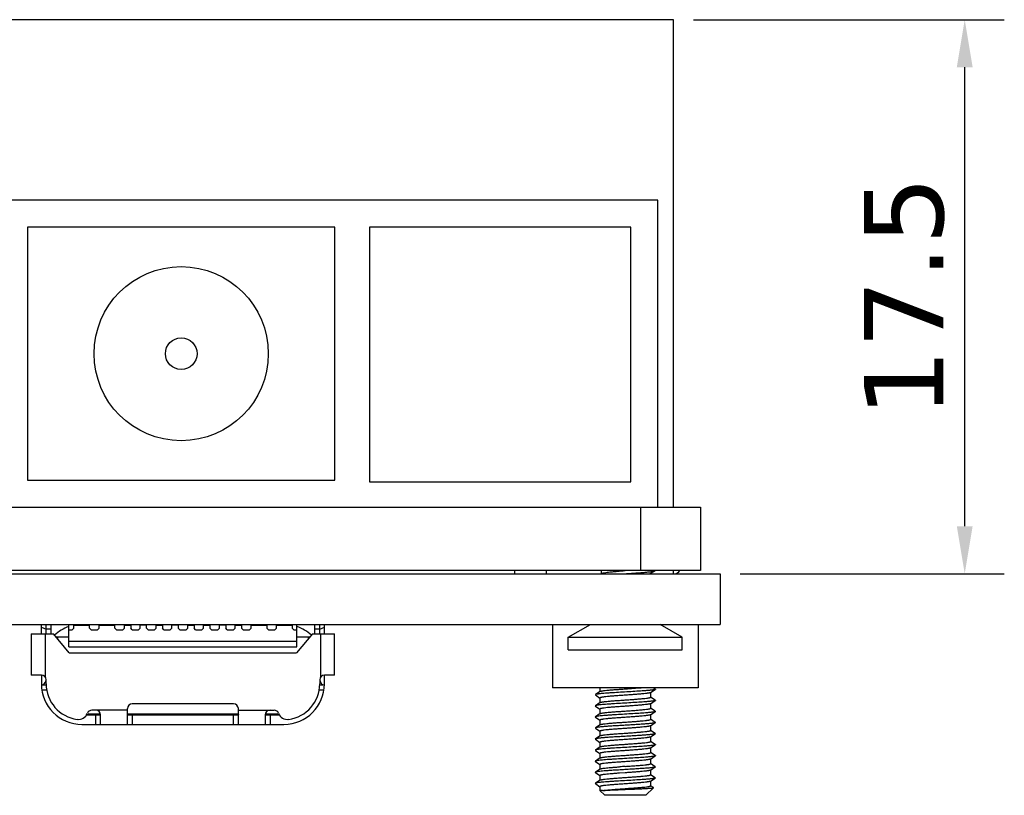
# Model space of a CAD drawing. Header units: millimetres. Extents: x 545 to 720, y 135 to 280.
# Tile 9 of 9: x 689 to 720, y 185 to 209. Entities that reach past the tile are written whole.
import ezdxf

# ---------------------------------------------------------------- set-up
doc = ezdxf.new("R2010")
doc.units = ezdxf.units.MM
doc.header["$LTSCALE"] = 30.734
doc.header["$PDMODE"] = 3
doc.header["$PDSIZE"] = 0.3125
doc.layers.get('0').update_dxf_attribs({"linetype": 'CONTINUOUS'})
doc.layers.get('Defpoints').update_dxf_attribs({"linetype": 'CONTINUOUS'})
doc.layers.add('02___PRT_ALL_AXES', color=7, linetype='CONTINUOUS')
doc.layers.add('dim', color=6, linetype='CONTINUOUS', lineweight=9)
doc.styles.add('Verdana', font='verdana.ttf', dxfattribs={"height": 2.5})
doc.dimstyles.new('aaaaaaaa 3.0', dxfattribs={"dimtxt": 2.5, "dimasz": 1.5, "dimexe": 1.25, "dimexo": 0.625, "dimtad": 1, "dimdec": 1, "dimzin": 9, "dimdsep": 46, "dimtxsty": 'Verdana', "dimcen": 0, "dimazin": 0, "dimtfac": 1, "dimtofl": 0, "dimtmove": 0, "dimatfit": 3, "dimfxl": 1, "dimlwd": 25, "dimlwe": 25, "dimarcsym": 0})

# ---------------------------------------------------------------- blocks, each defined once
blk = doc.blocks.new('*D22')
at = {"layer": 'Defpoints', "color": 0}
for p in [(709.787, 209.289), (718.981, 209.289), (711.262, 191.789)]:
    blk.add_point(p, dxfattribs=at)
at = {"layer": 'dim', "color": 0, "lineweight": 25}
for p, q in [((710.412, 209.289), (720.231, 209.289)), ((718.981, 193.289), (718.981, 207.789)), ((711.887, 191.789), (720.231, 191.789))]:
    blk.add_line(p, q, dxfattribs=at)
at = {"layer": 'dim', "color": 0}
for points in [[(719.231, 207.789), (718.731, 207.789), (718.981, 209.289)], [(718.731, 193.289), (719.231, 193.289), (718.981, 191.789)]]:
    blk.add_solid(points, dxfattribs=at)
at = {"layer": 'dim', "color": 0, "insert": (717.076, 200.539), "char_height": 2.5, "attachment_point": 5, "rotation": 90, "style": 'Verdana'}
blk.add_mtext('17.5', dxfattribs=at)

msp = doc.modelspace()

# ---------------------------------------------------------------- linework, layer by layer
at = {"color": 7, "linetype": 'Continuous'}
for p, q in [((709.787, 209.289), (677.287, 209.289)), ((709.787, 193.889), (709.787, 209.289)), ((709.287, 203.589), (682.287, 203.589)), ((709.287, 193.889), (709.287, 203.589)), ((689.387, 202.739), (689.387, 194.739)), ((699.087, 202.739), (689.387, 202.739)), ((699.087, 194.739), (699.087, 202.739)), ((708.437, 202.739), (700.187, 202.739)), ((700.187, 202.739), (700.187, 194.689)), ((708.437, 194.689), (708.437, 202.739)), ((689.387, 194.739), (699.087, 194.739)), ((700.187, 194.689), (708.437, 194.689)), ((677.887, 193.889), (710.637, 193.889)), ((708.737, 193.889), (708.737, 191.889)), ((710.637, 193.889), (710.637, 191.889)), ((710.637, 191.889), (677.887, 191.889)), ((704.762, 191.889), (704.762, 191.789)), ((705.762, 191.889), (705.762, 191.789)), ((709.023, 191.789), (709.204, 191.881)), ((709.787, 191.789), (709.787, 191.889)), ((677.262, 191.789), (711.262, 191.789)), ((711.262, 191.789), (711.262, 190.189)), ((677.262, 190.189), (711.262, 190.189)), ((689.822, 189.889), (689.822, 190.189)), ((689.822, 190.102), (689.972, 190.039)), ((689.972, 189.889), (689.972, 190.189)), ((690.122, 190.039), (689.972, 190.039)), ((690.122, 190.189), (690.122, 189.889)), ((690.692, 189.479), (690.692, 190.189)), ((690.692, 190.019), (690.792, 190.019)), ((690.842, 190.069), (690.792, 190.019)), ((690.842, 190.069), (690.842, 190.189)), ((690.842, 190.169), (691.342, 190.169)), ((691.082, 190.169), (691.082, 190.189)), ((691.102, 190.189), (691.102, 190.169)), ((691.342, 190.069), (691.342, 190.189)), ((691.392, 190.019), (691.342, 190.069)), ((691.392, 190.019), (691.592, 190.019)), ((691.642, 190.069), (691.592, 190.019)), ((691.642, 190.069), (691.642, 190.189)), ((691.642, 190.169), (692.142, 190.169)), ((691.882, 190.189), (691.882, 190.169)), ((691.902, 190.189), (691.902, 190.169)), ((692.142, 190.069), (692.142, 190.189)), ((692.192, 190.019), (692.142, 190.069)), ((692.192, 190.019), (692.392, 190.019)), ((692.442, 190.069), (692.392, 190.019)), ((692.442, 190.069), (692.442, 190.189)), ((692.442, 190.169), (692.642, 190.169)), ((692.642, 190.189), (692.642, 190.069)), ((692.692, 190.019), (692.642, 190.069)), ((692.692, 190.019), (692.892, 190.019)), ((692.942, 190.069), (692.892, 190.019)), ((692.942, 190.069), (692.942, 190.189)), ((693.142, 190.169), (692.942, 190.169)), ((693.142, 190.069), (693.142, 190.189)), ((693.192, 190.019), (693.142, 190.069)), ((693.192, 190.019), (693.392, 190.019)), ((693.442, 190.069), (693.392, 190.019)), ((693.442, 190.069), (693.442, 190.189)), ((693.442, 190.169), (693.642, 190.169)), ((693.642, 190.189), (693.642, 190.069)), ((693.692, 190.019), (693.642, 190.069)), ((693.692, 190.019), (693.892, 190.019)), ((693.942, 190.069), (693.892, 190.019)), ((693.942, 190.069), (693.942, 190.189)), ((694.142, 190.169), (693.942, 190.169)), ((694.142, 190.189), (694.142, 190.069)), ((694.192, 190.019), (694.142, 190.069)), ((694.192, 190.019), (694.392, 190.019)), ((694.442, 190.069), (694.392, 190.019)), ((694.442, 190.069), (694.442, 190.189)), ((694.442, 190.169), (694.642, 190.169)), ((694.642, 190.189), (694.642, 190.069)), ((694.692, 190.019), (694.642, 190.069)), ((694.692, 190.019), (694.892, 190.019)), ((694.942, 190.069), (694.892, 190.019)), ((694.942, 190.069), (694.942, 190.189)), ((694.942, 190.169), (695.142, 190.169)), ((695.142, 190.189), (695.142, 190.069)), ((695.192, 190.019), (695.142, 190.069)), ((695.192, 190.019), (695.392, 190.019)), ((695.442, 190.069), (695.392, 190.019)), ((695.442, 190.069), (695.442, 190.189)), ((695.642, 190.169), (695.442, 190.169)), ((695.642, 190.189), (695.642, 190.069)), ((695.692, 190.019), (695.642, 190.069)), ((695.692, 190.019), (695.892, 190.019)), ((695.942, 190.069), (695.892, 190.019)), ((695.942, 190.069), (695.942, 190.189)), ((695.942, 190.169), (696.142, 190.169)), ((696.142, 190.189), (696.142, 190.069)), ((696.192, 190.019), (696.142, 190.069)), ((696.192, 190.019), (696.392, 190.019)), ((696.442, 190.069), (696.392, 190.019)), ((696.442, 190.069), (696.442, 190.189)), ((696.442, 190.169), (696.942, 190.169)), ((696.682, 190.169), (696.682, 190.189)), ((696.702, 190.169), (696.702, 190.189)), ((696.942, 190.189), (696.942, 190.069)), ((696.992, 190.019), (696.942, 190.069)), ((696.992, 190.019), (697.192, 190.019)), ((697.242, 190.069), (697.192, 190.019)), ((697.242, 190.069), (697.242, 190.189)), ((697.242, 190.169), (697.742, 190.169)), ((697.477, 190.189), (697.477, 190.169)), ((697.492, 190.189), (697.492, 190.169)), ((697.742, 190.189), (697.742, 190.069)), ((697.792, 190.019), (697.742, 190.069)), ((697.792, 190.019), (697.892, 190.019)), ((697.892, 189.479), (697.892, 190.189)), ((698.462, 189.889), (698.462, 190.189)), ((698.612, 190.039), (698.462, 190.039)), ((698.612, 189.889), (698.612, 190.189)), ((698.612, 190.039), (698.762, 190.102)), ((698.762, 189.889), (698.762, 190.189)), ((705.962, 190.189), (705.962, 188.189)), ((710.562, 190.189), (710.562, 188.189)), ((689.502, 189.889), (690.202, 189.889)), ((689.502, 189.889), (689.502, 188.589)), ((689.952, 188.514), (689.952, 189.889)), ((690.702, 189.289), (690.202, 189.889)), ((690.277, 189.799), (690.692, 189.799)), ((690.342, 189.721), (690.342, 189.799)), ((698.382, 189.889), (697.882, 189.289)), ((697.892, 189.799), (698.307, 189.799)), ((698.242, 189.799), (698.242, 189.721)), ((698.382, 189.889), (699.082, 189.889)), ((698.632, 189.889), (698.632, 188.514)), ((699.082, 188.589), (699.082, 189.889)), ((697.892, 189.649), (690.692, 189.649)), ((690.692, 189.479), (697.892, 189.479)), ((690.702, 189.289), (697.882, 189.289)), ((689.822, 188.589), (689.502, 188.589)), ((689.822, 188.589), (689.822, 188.309)), ((689.972, 188.309), (689.972, 188.439)), ((698.612, 188.439), (698.612, 188.309)), ((699.082, 188.589), (698.762, 188.589)), ((698.762, 188.309), (698.762, 188.589)), ((689.872, 188.283), (689.974, 188.283)), ((698.61, 188.283), (698.712, 188.283)), ((710.562, 188.189), (705.962, 188.189)), ((708.262, 188.152), (708.265, 188.152)), ((709.058, 188.034), (709.208, 188.135)), ((709.208, 188.144), (709.141, 188.189)), ((689.99, 188.109), (689.838, 188.109)), ((698.746, 188.109), (698.594, 188.109)), ((707.466, 188.07), (707.316, 187.969)), ((707.316, 187.969), (707.316, 187.96)), ((707.316, 187.96), (707.461, 187.862)), ((709.208, 187.794), (709.063, 187.891)), ((692.542, 187.032), (692.542, 187.529)), ((695.892, 187.679), (692.692, 187.679)), ((696.042, 187.032), (696.042, 187.529)), ((707.466, 187.72), (707.316, 187.619)), ((707.316, 187.61), (707.461, 187.512)), ((709.058, 187.684), (709.208, 187.785)), ((709.208, 187.444), (709.063, 187.541)), ((691.245, 187.329), (691.692, 187.329)), ((691.689, 187.349), (691.297, 187.349)), ((692.542, 187.479), (691.414, 187.479)), ((691.542, 187.029), (691.542, 187.329)), ((691.691, 187.334), (691.691, 187.333)), ((691.692, 187.032), (691.692, 187.329)), ((696.042, 187.349), (692.542, 187.349)), ((692.551, 187.329), (696.033, 187.329)), ((692.692, 187.329), (692.692, 187.029)), ((695.892, 187.029), (695.892, 187.329)), ((696.042, 187.479), (697.17, 187.479)), ((696.892, 187.329), (697.339, 187.329)), ((696.892, 187.329), (696.892, 187.032)), ((696.893, 187.333), (696.893, 187.334)), ((697.287, 187.349), (696.895, 187.349)), ((697.042, 187.329), (697.042, 187.029)), ((707.466, 187.37), (707.316, 187.269)), ((707.316, 187.26), (707.461, 187.162)), ((709.058, 187.334), (709.208, 187.435)), ((709.208, 187.094), (709.063, 187.191)), ((709.208, 187.444), (709.208, 187.435)), ((691.102, 187.029), (697.482, 187.029)), ((707.466, 187.02), (707.316, 186.919)), ((707.316, 186.919), (707.316, 186.91)), ((707.316, 186.91), (707.461, 186.812)), ((709.058, 186.984), (709.208, 187.085)), ((707.466, 186.67), (707.316, 186.569)), ((709.058, 186.634), (709.208, 186.735)), ((709.208, 186.744), (709.063, 186.841)), ((707.316, 186.56), (707.461, 186.462)), ((707.466, 186.32), (707.316, 186.219)), ((709.058, 186.284), (709.208, 186.385)), ((709.208, 186.394), (709.063, 186.491)), ((707.316, 186.219), (707.316, 186.21)), ((707.316, 186.21), (707.461, 186.112)), ((707.466, 185.97), (707.316, 185.869)), ((709.058, 185.934), (709.208, 186.035)), ((709.208, 186.044), (709.063, 186.141)), ((707.316, 185.86), (707.461, 185.762)), ((709.058, 185.584), (709.208, 185.685)), ((709.208, 185.694), (709.063, 185.791)), ((709.208, 185.694), (709.208, 185.685)), ((707.466, 185.62), (707.316, 185.519)), ((707.316, 185.51), (707.461, 185.412)), ((708.262, 185.502), (708.084, 185.489)), ((709.058, 185.234), (709.208, 185.335)), ((709.208, 185.344), (709.063, 185.441)), ((709.208, 185.344), (709.208, 185.335)), ((707.466, 185.27), (707.316, 185.169)), ((707.316, 185.16), (707.461, 185.062)), ((709.152, 185.029), (708.912, 184.789)), ((709.151, 185.033), (709.063, 185.091)), ((709.152, 185.029), (709.151, 185.033)), ((707.541, 184.939), (707.462, 184.939)), ((707.462, 184.939), (707.612, 184.789)), ((708.912, 184.789), (707.612, 184.789))]:
    msp.add_line(p, q, dxfattribs=at)
for radius in [2.75, 0.5]:
    msp.add_circle((694.237, 198.739), radius, dxfattribs=at)
for centre, radius, start, end in [((709.812, 191.989), 0.2, 270, 330), ((691.102, 188.909), 1.28, 108.6949, 132.6826), ((697.482, 188.909), 1.28, 47.3174, 71.3051), ((689.822, 188.439), 0.15, 0, 90), ((698.762, 188.439), 0.15, 90, 180), ((691.102, 188.309), 1.28, 180, 270), ((691.102, 188.309), 1.13, 180, 262.3842), ((697.482, 188.309), 1.28, 270, 0), ((697.482, 188.309), 1.13, 277.6158, 0), ((692.692, 187.529), 0.15, 90, 180), ((695.892, 187.529), 0.15, 0, 90), ((690.992, 187.487), 0.3, 262.3842, 339.537), ((691.227, 187.416), 0.0967, 296.2916, 316.3972), ((691.414, 187.329), 0.15, 90, 159.537), ((691.542, 187.329), 0.15, 0, 90), ((691.652, 187.429), 0.1, 270, 293.6339), ((692.932, 187.429), 0.1, 233.6388, 270), ((695.652, 187.429), 0.1, 270, 306.3612), ((697.042, 187.329), 0.15, 90, 180), ((696.932, 187.429), 0.1, 246.3661, 270), ((697.17, 187.329), 0.15, 20.463, 90), ((697.357, 187.416), 0.0967, 223.6028, 243.7084), ((697.592, 187.487), 0.3, 200.463, 277.6158), ((714.192, 99.983), 85.924, 93.95711, 94.07611)]:
    msp.add_arc(centre, radius, start, end, dxfattribs=at)
for centre, start_param, end_param in [((689.772, 188.456), -1.047198, -0.082113), ((698.812, 188.456), -3.059481, -2.094395), ((689.972, 188.109), 2.094395, 2.40615), ((698.612, 188.109), 0.735443, 1.047198)]:
    msp.add_ellipse(centre, major_axis=(0.2, 0), ratio=1, start_param=start_param, end_param=end_param, dxfattribs=at)
for points, knots in [([(707.523, 191.8), (707.527, 191.802), (707.538, 191.807), (707.557, 191.812), (707.582, 191.817), (707.625, 191.825), (707.691, 191.835), (707.783, 191.846), (707.889, 191.857), (708.007, 191.867), (708.133, 191.878), (708.218, 191.886), (708.262, 191.889)], [0, 0, 0, 0, 0.019989, 0.047053, 0.081162, 0.122146, 0.2236, 0.348534, 0.493237, 0.653336, 0.823996, 1, 1, 1, 1]), ([(708.262, 191.789), (708.319, 191.793), (708.43, 191.801), (708.593, 191.812), (708.745, 191.823), (708.881, 191.834), (708.983, 191.844), (709.053, 191.852), (709.097, 191.858), (709.134, 191.863), (709.164, 191.869), (709.186, 191.874), (709.199, 191.879), (709.204, 191.881)], [0, 0, 0, 0, 0.179656, 0.353552, 0.516117, 0.662153, 0.787008, 0.840229, 0.886745, 0.926203, 0.958327, 0.982932, 1, 1, 1, 1]), ([(709.208, 188.135), (709.205, 188.132), (709.194, 188.128), (709.174, 188.123), (709.147, 188.119), (709.112, 188.113), (709.069, 188.108), (709.02, 188.103), (708.964, 188.098), (708.852, 188.089), (708.676, 188.077), (708.433, 188.062), (708.176, 188.047), (707.963, 188.034), (707.801, 188.024), (707.692, 188.016), (707.593, 188.009), (707.507, 188.001), (707.436, 187.994), (707.386, 187.987), (707.355, 187.981), (707.338, 187.978), (707.325, 187.974), (707.318, 187.971), (707.316, 187.969)], [0, 0, 0, 0, 0.006754, 0.017503, 0.032284, 0.051014, 0.073556, 0.099725, 0.129307, 0.162052, 0.276372, 0.407802, 0.54629, 0.681234, 0.744116, 0.802306, 0.854689, 0.900266, 0.938171, 0.967704, 0.979167, 0.988368, 0.995295, 1, 1, 1, 1]), ([(707.466, 188.07), (707.47, 188.073), (707.479, 188.076), (707.497, 188.081), (707.521, 188.086), (707.551, 188.091), (707.587, 188.096), (707.646, 188.103), (707.732, 188.112), (707.848, 188.122), (707.978, 188.132), (708.118, 188.142), (708.213, 188.149), (708.262, 188.152)], [0, 0, 0, 0, 0.015074, 0.037875, 0.068472, 0.106727, 0.152362, 0.205033, 0.329717, 0.47671, 0.641135, 0.817533, 1, 1, 1, 1]), ([(708.265, 188.152), (708.352, 188.158), (708.518, 188.17), (708.683, 188.183), (708.761, 188.189)], [0, 0, 0, 0, 0.529582, 1, 1, 1, 1]), ([(709.208, 188.144), (709.21, 188.143), (709.214, 188.139), (709.21, 188.136), (709.208, 188.135)], [0, 0, 0, 0, 0.50002, 1, 1, 1, 1]), ([(708.262, 187.952), (708.21, 187.948), (708.108, 187.941), (707.96, 187.931), (707.823, 187.92), (707.703, 187.909), (707.616, 187.9), (707.559, 187.892), (707.525, 187.887), (707.502, 187.882), (707.487, 187.878), (707.478, 187.876), (707.471, 187.873), (707.466, 187.87), (707.462, 187.867), (707.462, 187.864)], [0, 0, 0, 0, 0.193499, 0.379601, 0.551201, 0.701745, 0.825533, 0.875903, 0.917968, 0.951368, 0.964757, 0.975924, 0.984887, 0.991725, 1, 1, 1, 1]), ([(709.058, 188.034), (709.054, 188.031), (709.045, 188.028), (709.027, 188.023), (709.003, 188.018), (708.973, 188.013), (708.937, 188.008), (708.878, 188.001), (708.792, 187.992), (708.676, 187.982), (708.546, 187.972), (708.406, 187.962), (708.311, 187.955), (708.262, 187.952)], [0, 0, 0, 0, 0.015077, 0.037875, 0.068477, 0.106731, 0.152373, 0.205043, 0.329726, 0.47671, 0.641134, 0.817531, 1, 1, 1, 1]), ([(708.262, 187.802), (708.314, 187.806), (708.416, 187.813), (708.564, 187.823), (708.701, 187.834), (708.821, 187.845), (708.908, 187.854), (708.965, 187.862), (708.999, 187.867), (709.022, 187.872), (709.037, 187.876), (709.046, 187.878), (709.053, 187.881), (709.058, 187.884), (709.062, 187.887), (709.062, 187.889)], [0, 0, 0, 0, 0.193498, 0.379605, 0.551199, 0.701735, 0.825524, 0.875898, 0.917967, 0.951368, 0.964757, 0.975924, 0.984887, 0.991725, 1, 1, 1, 1]), ([(707.316, 187.619), (707.314, 187.618), (707.31, 187.614), (707.314, 187.611), (707.316, 187.61)], [0, 0, 0, 0, 0.500012, 1, 1, 1, 1]), ([(709.208, 187.785), (709.205, 187.782), (709.194, 187.778), (709.174, 187.773), (709.147, 187.769), (709.112, 187.763), (709.069, 187.758), (709.02, 187.753), (708.964, 187.748), (708.852, 187.739), (708.676, 187.727), (708.433, 187.712), (708.176, 187.697), (707.963, 187.684), (707.801, 187.674), (707.692, 187.666), (707.593, 187.659), (707.507, 187.651), (707.436, 187.644), (707.386, 187.637), (707.355, 187.631), (707.338, 187.628), (707.325, 187.624), (707.318, 187.621), (707.316, 187.619)], [0, 0, 0, 0, 0.006752, 0.017503, 0.032283, 0.051015, 0.073554, 0.099725, 0.129306, 0.162053, 0.276371, 0.407802, 0.54629, 0.681234, 0.744117, 0.802308, 0.85469, 0.900266, 0.938173, 0.967707, 0.979168, 0.988368, 0.995298, 1, 1, 1, 1]), ([(708.262, 187.602), (708.21, 187.598), (708.108, 187.591), (707.96, 187.581), (707.823, 187.57), (707.703, 187.559), (707.616, 187.55), (707.559, 187.542), (707.525, 187.537), (707.502, 187.532), (707.487, 187.528), (707.478, 187.526), (707.471, 187.523), (707.466, 187.52), (707.462, 187.517), (707.462, 187.514)], [0, 0, 0, 0, 0.193499, 0.379601, 0.551201, 0.701745, 0.825533, 0.875903, 0.917968, 0.951368, 0.964757, 0.975924, 0.984887, 0.991725, 1, 1, 1, 1]), ([(707.466, 187.72), (707.47, 187.723), (707.479, 187.726), (707.497, 187.731), (707.521, 187.736), (707.551, 187.741), (707.587, 187.746), (707.646, 187.753), (707.732, 187.762), (707.848, 187.772), (707.978, 187.782), (708.118, 187.792), (708.213, 187.799), (708.262, 187.802)], [0, 0, 0, 0, 0.015074, 0.037875, 0.068472, 0.106727, 0.152362, 0.205033, 0.329717, 0.47671, 0.641135, 0.817533, 1, 1, 1, 1]), ([(709.058, 187.684), (709.054, 187.681), (709.045, 187.678), (709.027, 187.673), (709.003, 187.668), (708.973, 187.663), (708.937, 187.658), (708.878, 187.651), (708.792, 187.642), (708.676, 187.632), (708.546, 187.622), (708.406, 187.612), (708.311, 187.605), (708.262, 187.602)], [0, 0, 0, 0, 0.015074, 0.037876, 0.068474, 0.106733, 0.152371, 0.205044, 0.329727, 0.476711, 0.641132, 0.817534, 1, 1, 1, 1]), ([(708.262, 187.452), (708.314, 187.456), (708.416, 187.463), (708.564, 187.473), (708.701, 187.484), (708.821, 187.495), (708.908, 187.504), (708.965, 187.512), (708.999, 187.517), (709.022, 187.522), (709.037, 187.526), (709.046, 187.528), (709.053, 187.531), (709.058, 187.534), (709.062, 187.537), (709.062, 187.539)], [0, 0, 0, 0, 0.193498, 0.379604, 0.551198, 0.701734, 0.825524, 0.875898, 0.917967, 0.951368, 0.964757, 0.975924, 0.984887, 0.991725, 1, 1, 1, 1]), ([(709.208, 187.794), (709.21, 187.793), (709.214, 187.789), (709.21, 187.786), (709.208, 187.785)], [0, 0, 0, 0, 0.499989, 1, 1, 1, 1]), ([(691.688, 187.33), (691.688, 187.33), (691.686, 187.33), (691.685, 187.329), (691.683, 187.329)], [0, 0, 0, 0, 0.22269, 1, 1, 1, 1]), ([(691.691, 187.333), (691.691, 187.333), (691.69, 187.332), (691.689, 187.331), (691.688, 187.33)], [0, 0, 0, 0, 0.255722, 1, 1, 1, 1]), ([(692.551, 187.329), (692.549, 187.329), (692.547, 187.33), (692.544, 187.331), (692.542, 187.334), (692.542, 187.337), (692.542, 187.338)], [0, 0, 0, 0, 0.275385, 0.499688, 0.724519, 1, 1, 1, 1]), ([(696.042, 187.338), (696.042, 187.337), (696.042, 187.334), (696.04, 187.331), (696.037, 187.33), (696.035, 187.329), (696.033, 187.329)], [0, 0, 0, 0, 0.275344, 0.500502, 0.725397, 1, 1, 1, 1]), ([(696.896, 187.33), (696.895, 187.331), (696.894, 187.331), (696.893, 187.332), (696.893, 187.333)], [0, 0, 0, 0, 0.255504, 1, 1, 1, 1]), ([(696.901, 187.329), (696.9, 187.329), (696.898, 187.33), (696.897, 187.33), (696.896, 187.33)], [0, 0, 0, 0, 0.282141, 1, 1, 1, 1]), ([(707.316, 187.269), (707.314, 187.268), (707.31, 187.264), (707.314, 187.261), (707.316, 187.26)], [0, 0, 0, 0, 0.499985, 1, 1, 1, 1]), ([(709.208, 187.435), (709.205, 187.432), (709.194, 187.428), (709.174, 187.423), (709.147, 187.419), (709.112, 187.413), (709.069, 187.408), (709.02, 187.403), (708.964, 187.398), (708.852, 187.389), (708.676, 187.377), (708.433, 187.362), (708.176, 187.347), (707.963, 187.334), (707.801, 187.324), (707.692, 187.316), (707.593, 187.309), (707.507, 187.301), (707.436, 187.294), (707.386, 187.287), (707.355, 187.281), (707.338, 187.278), (707.325, 187.274), (707.318, 187.271), (707.316, 187.269)], [0, 0, 0, 0, 0.006755, 0.017503, 0.032286, 0.051014, 0.073557, 0.099725, 0.129308, 0.162053, 0.276373, 0.407802, 0.54629, 0.681234, 0.744116, 0.802307, 0.854691, 0.900266, 0.938171, 0.967705, 0.979167, 0.988369, 0.995296, 1, 1, 1, 1]), ([(708.262, 187.252), (708.21, 187.248), (708.108, 187.241), (707.96, 187.231), (707.823, 187.22), (707.703, 187.209), (707.616, 187.2), (707.559, 187.192), (707.525, 187.187), (707.502, 187.182), (707.487, 187.178), (707.478, 187.176), (707.471, 187.173), (707.466, 187.17), (707.462, 187.167), (707.462, 187.164)], [0, 0, 0, 0, 0.193499, 0.379601, 0.5512, 0.701745, 0.825533, 0.875904, 0.917969, 0.951368, 0.964757, 0.975924, 0.984887, 0.991725, 1, 1, 1, 1]), ([(707.466, 187.37), (707.47, 187.373), (707.479, 187.376), (707.497, 187.381), (707.521, 187.386), (707.551, 187.391), (707.587, 187.396), (707.646, 187.403), (707.732, 187.412), (707.848, 187.422), (707.978, 187.432), (708.118, 187.442), (708.213, 187.449), (708.262, 187.452)], [0, 0, 0, 0, 0.015074, 0.037875, 0.068472, 0.106727, 0.152362, 0.205033, 0.329718, 0.476711, 0.641135, 0.817533, 1, 1, 1, 1]), ([(709.058, 187.334), (709.054, 187.331), (709.045, 187.328), (709.027, 187.323), (709.003, 187.318), (708.973, 187.313), (708.937, 187.308), (708.878, 187.301), (708.792, 187.292), (708.676, 187.282), (708.546, 187.272), (708.406, 187.262), (708.311, 187.255), (708.262, 187.252)], [0, 0, 0, 0, 0.015074, 0.037876, 0.068474, 0.106733, 0.152371, 0.205045, 0.329727, 0.476712, 0.641132, 0.817534, 1, 1, 1, 1]), ([(708.262, 187.102), (708.314, 187.106), (708.416, 187.113), (708.564, 187.123), (708.701, 187.134), (708.821, 187.145), (708.908, 187.154), (708.965, 187.162), (708.999, 187.167), (709.022, 187.172), (709.037, 187.176), (709.046, 187.178), (709.053, 187.181), (709.058, 187.184), (709.062, 187.187), (709.062, 187.189)], [0, 0, 0, 0, 0.193499, 0.379605, 0.551198, 0.701734, 0.825524, 0.875898, 0.917967, 0.951368, 0.964757, 0.975924, 0.984887, 0.991725, 1, 1, 1, 1]), ([(691.692, 187.032), (691.692, 187.032), (691.691, 187.031), (691.69, 187.03), (691.687, 187.03), (691.685, 187.029), (691.683, 187.029)], [0, 0, 0, 0, 0.139174, 0.329084, 0.612407, 1, 1, 1, 1]), ([(692.551, 187.029), (692.549, 187.029), (692.547, 187.03), (692.544, 187.03), (692.543, 187.031), (692.542, 187.032), (692.542, 187.032)], [0, 0, 0, 0, 0.386531, 0.668961, 0.85983, 1, 1, 1, 1]), ([(696.042, 187.032), (696.042, 187.032), (696.041, 187.031), (696.04, 187.03), (696.037, 187.03), (696.035, 187.029), (696.033, 187.029)], [0, 0, 0, 0, 0.14017, 0.331039, 0.613469, 1, 1, 1, 1]), ([(696.901, 187.029), (696.899, 187.029), (696.897, 187.03), (696.894, 187.03), (696.893, 187.031), (696.892, 187.032), (696.892, 187.032)], [0, 0, 0, 0, 0.386531, 0.668961, 0.85983, 1, 1, 1, 1]), ([(709.208, 187.085), (709.205, 187.082), (709.194, 187.078), (709.174, 187.073), (709.147, 187.069), (709.112, 187.063), (709.069, 187.058), (708.999, 187.051), (708.896, 187.042), (708.758, 187.032), (708.602, 187.022), (708.435, 187.012), (708.262, 187.002), (708.089, 186.992), (707.922, 186.982), (707.766, 186.972), (707.628, 186.962), (707.525, 186.953), (707.455, 186.946), (707.412, 186.94), (707.377, 186.935), (707.35, 186.93), (707.33, 186.926), (707.319, 186.922), (707.316, 186.919)], [0, 0, 0, 0, 0.006753, 0.017503, 0.032283, 0.051015, 0.073555, 0.099726, 0.162053, 0.235901, 0.318759, 0.407805, 0.499999, 0.592194, 0.68124, 0.764099, 0.837946, 0.900274, 0.926443, 0.948985, 0.967715, 0.982497, 0.993246, 1, 1, 1, 1]), ([(708.262, 186.902), (708.21, 186.898), (708.108, 186.891), (707.96, 186.881), (707.823, 186.87), (707.703, 186.859), (707.616, 186.85), (707.559, 186.842), (707.525, 186.837), (707.502, 186.832), (707.487, 186.828), (707.478, 186.826), (707.471, 186.823), (707.466, 186.82), (707.462, 186.817), (707.462, 186.814)], [0, 0, 0, 0, 0.193503, 0.379599, 0.551199, 0.701743, 0.825531, 0.875907, 0.917967, 0.951372, 0.964758, 0.975922, 0.984888, 0.991729, 1, 1, 1, 1]), ([(707.466, 187.02), (707.47, 187.023), (707.479, 187.026), (707.497, 187.031), (707.521, 187.036), (707.551, 187.041), (707.587, 187.046), (707.646, 187.053), (707.732, 187.062), (707.848, 187.072), (707.978, 187.082), (708.118, 187.092), (708.213, 187.099), (708.262, 187.102)], [0, 0, 0, 0, 0.01508, 0.037875, 0.068477, 0.106727, 0.152367, 0.205034, 0.32972, 0.476711, 0.641139, 0.817527, 1, 1, 1, 1]), ([(709.058, 186.984), (709.054, 186.981), (709.045, 186.978), (709.027, 186.973), (709.003, 186.968), (708.973, 186.963), (708.937, 186.958), (708.878, 186.951), (708.792, 186.942), (708.676, 186.932), (708.546, 186.922), (708.406, 186.912), (708.311, 186.905), (708.262, 186.902)], [0, 0, 0, 0, 0.015074, 0.037876, 0.068474, 0.106732, 0.152371, 0.205045, 0.329727, 0.476712, 0.641132, 0.817534, 1, 1, 1, 1]), ([(709.208, 187.094), (709.21, 187.093), (709.214, 187.089), (709.21, 187.086), (709.208, 187.085)], [0, 0, 0, 0, 0.500006, 1, 1, 1, 1]), ([(707.316, 186.569), (707.314, 186.568), (707.31, 186.564), (707.314, 186.561), (707.316, 186.56)], [0, 0, 0, 0, 0.5, 1, 1, 1, 1]), ([(709.208, 186.735), (709.205, 186.732), (709.194, 186.728), (709.174, 186.723), (709.147, 186.719), (709.112, 186.713), (709.069, 186.708), (708.999, 186.701), (708.896, 186.692), (708.758, 186.682), (708.602, 186.672), (708.435, 186.662), (708.262, 186.652), (708.089, 186.642), (707.922, 186.632), (707.766, 186.622), (707.628, 186.612), (707.525, 186.603), (707.455, 186.596), (707.412, 186.59), (707.377, 186.585), (707.35, 186.58), (707.33, 186.576), (707.319, 186.572), (707.316, 186.569)], [0, 0, 0, 0, 0.006754, 0.017504, 0.032284, 0.051015, 0.073556, 0.099726, 0.162054, 0.235901, 0.31876, 0.407806, 0.5, 0.592195, 0.681241, 0.764099, 0.837947, 0.900274, 0.926445, 0.948985, 0.967717, 0.982496, 0.993248, 1, 1, 1, 1]), ([(707.466, 186.67), (707.47, 186.673), (707.479, 186.676), (707.497, 186.681), (707.521, 186.686), (707.551, 186.691), (707.587, 186.696), (707.646, 186.703), (707.732, 186.712), (707.848, 186.722), (707.978, 186.732), (708.118, 186.742), (708.213, 186.749), (708.262, 186.752)], [0, 0, 0, 0, 0.015074, 0.037875, 0.068472, 0.106727, 0.152362, 0.205033, 0.329717, 0.47671, 0.641135, 0.817533, 1, 1, 1, 1]), ([(708.262, 186.752), (708.314, 186.756), (708.416, 186.763), (708.564, 186.773), (708.701, 186.784), (708.821, 186.795), (708.908, 186.804), (708.965, 186.812), (708.999, 186.817), (709.022, 186.822), (709.037, 186.826), (709.046, 186.828), (709.053, 186.831), (709.058, 186.834), (709.062, 186.837), (709.062, 186.839)], [0, 0, 0, 0, 0.193498, 0.379605, 0.551199, 0.701736, 0.825525, 0.875898, 0.917967, 0.951368, 0.964757, 0.975924, 0.984887, 0.991725, 1, 1, 1, 1]), ([(709.058, 186.634), (709.054, 186.631), (709.045, 186.628), (709.027, 186.623), (709.003, 186.618), (708.973, 186.613), (708.937, 186.608), (708.878, 186.601), (708.792, 186.592), (708.676, 186.582), (708.546, 186.572), (708.406, 186.562), (708.311, 186.555), (708.262, 186.552)], [0, 0, 0, 0, 0.015074, 0.037876, 0.068474, 0.106732, 0.152371, 0.205044, 0.329726, 0.476711, 0.641132, 0.817534, 1, 1, 1, 1]), ([(709.208, 186.744), (709.21, 186.743), (709.214, 186.739), (709.21, 186.736), (709.208, 186.735)], [0, 0, 0, 0, 0.499984, 1, 1, 1, 1]), ([(709.208, 186.385), (709.205, 186.382), (709.194, 186.378), (709.174, 186.373), (709.147, 186.369), (709.112, 186.363), (709.069, 186.358), (709.02, 186.353), (708.964, 186.348), (708.852, 186.339), (708.676, 186.327), (708.433, 186.312), (708.176, 186.297), (707.963, 186.284), (707.801, 186.274), (707.692, 186.266), (707.593, 186.259), (707.507, 186.251), (707.436, 186.244), (707.386, 186.237), (707.355, 186.231), (707.338, 186.228), (707.325, 186.224), (707.318, 186.221), (707.316, 186.219)], [0, 0, 0, 0, 0.006754, 0.017503, 0.032285, 0.051014, 0.073556, 0.099725, 0.129308, 0.162052, 0.276372, 0.407802, 0.54629, 0.681234, 0.744116, 0.802306, 0.85469, 0.900266, 0.938171, 0.967704, 0.979167, 0.988368, 0.995295, 1, 1, 1, 1]), ([(708.262, 186.552), (708.21, 186.548), (708.108, 186.541), (707.96, 186.531), (707.823, 186.52), (707.703, 186.509), (707.616, 186.5), (707.559, 186.492), (707.525, 186.487), (707.502, 186.482), (707.487, 186.478), (707.478, 186.476), (707.471, 186.473), (707.466, 186.47), (707.462, 186.467), (707.462, 186.464)], [0, 0, 0, 0, 0.193499, 0.379601, 0.551201, 0.701745, 0.825533, 0.875903, 0.917968, 0.951368, 0.964757, 0.975924, 0.984887, 0.991725, 1, 1, 1, 1]), ([(707.466, 186.32), (707.47, 186.323), (707.479, 186.326), (707.497, 186.331), (707.521, 186.336), (707.551, 186.341), (707.587, 186.346), (707.646, 186.353), (707.732, 186.362), (707.848, 186.372), (707.978, 186.382), (708.118, 186.392), (708.213, 186.399), (708.262, 186.402)], [0, 0, 0, 0, 0.015074, 0.037875, 0.068472, 0.106727, 0.152362, 0.205033, 0.329718, 0.47671, 0.641135, 0.817533, 1, 1, 1, 1]), ([(708.262, 186.402), (708.314, 186.406), (708.416, 186.413), (708.564, 186.423), (708.701, 186.434), (708.821, 186.445), (708.908, 186.454), (708.965, 186.462), (708.999, 186.467), (709.022, 186.472), (709.037, 186.476), (709.046, 186.478), (709.053, 186.481), (709.058, 186.484), (709.062, 186.487), (709.062, 186.489)], [0, 0, 0, 0, 0.193498, 0.379605, 0.551199, 0.701735, 0.825524, 0.875898, 0.917967, 0.951368, 0.964757, 0.975924, 0.984887, 0.991725, 1, 1, 1, 1]), ([(709.058, 186.284), (709.054, 186.281), (709.045, 186.278), (709.027, 186.273), (709.003, 186.268), (708.973, 186.263), (708.937, 186.258), (708.878, 186.251), (708.792, 186.242), (708.676, 186.232), (708.546, 186.222), (708.406, 186.212), (708.311, 186.205), (708.262, 186.202)], [0, 0, 0, 0, 0.015074, 0.037876, 0.068474, 0.106733, 0.152371, 0.205045, 0.329727, 0.476711, 0.641132, 0.817534, 1, 1, 1, 1]), ([(709.208, 186.394), (709.21, 186.393), (709.214, 186.389), (709.21, 186.386), (709.208, 186.385)], [0, 0, 0, 0, 0.500016, 1, 1, 1, 1]), ([(709.208, 186.035), (709.205, 186.032), (709.194, 186.028), (709.174, 186.023), (709.147, 186.019), (709.112, 186.013), (709.069, 186.008), (709.02, 186.003), (708.964, 185.998), (708.852, 185.989), (708.676, 185.977), (708.433, 185.962), (708.176, 185.947), (707.963, 185.934), (707.801, 185.924), (707.692, 185.916), (707.593, 185.909), (707.507, 185.901), (707.436, 185.894), (707.386, 185.887), (707.355, 185.881), (707.338, 185.878), (707.325, 185.874), (707.318, 185.871), (707.316, 185.869)], [0, 0, 0, 0, 0.006752, 0.017503, 0.032283, 0.051015, 0.073554, 0.099725, 0.129306, 0.162053, 0.276371, 0.407802, 0.54629, 0.681234, 0.744117, 0.802308, 0.85469, 0.900266, 0.938173, 0.967706, 0.979168, 0.988368, 0.995298, 1, 1, 1, 1]), ([(708.262, 186.202), (708.21, 186.198), (708.108, 186.191), (707.96, 186.181), (707.823, 186.17), (707.703, 186.159), (707.616, 186.15), (707.559, 186.142), (707.525, 186.137), (707.502, 186.132), (707.487, 186.128), (707.478, 186.126), (707.471, 186.123), (707.466, 186.12), (707.462, 186.117), (707.462, 186.114)], [0, 0, 0, 0, 0.193499, 0.379601, 0.551201, 0.701745, 0.825533, 0.875904, 0.917968, 0.951368, 0.964757, 0.975924, 0.984887, 0.991725, 1, 1, 1, 1]), ([(707.466, 185.97), (707.47, 185.973), (707.479, 185.976), (707.497, 185.981), (707.521, 185.986), (707.551, 185.991), (707.587, 185.996), (707.646, 186.003), (707.732, 186.012), (707.848, 186.022), (707.978, 186.032), (708.118, 186.042), (708.213, 186.049), (708.262, 186.052)], [0, 0, 0, 0, 0.015074, 0.037875, 0.068472, 0.106727, 0.152362, 0.205033, 0.329718, 0.476711, 0.641135, 0.817532, 1, 1, 1, 1]), ([(708.262, 186.052), (708.314, 186.056), (708.416, 186.063), (708.564, 186.073), (708.701, 186.084), (708.821, 186.095), (708.908, 186.104), (708.965, 186.112), (708.999, 186.117), (709.022, 186.122), (709.037, 186.126), (709.046, 186.128), (709.053, 186.131), (709.058, 186.134), (709.062, 186.137), (709.062, 186.139)], [0, 0, 0, 0, 0.193498, 0.379604, 0.551198, 0.701734, 0.825524, 0.875898, 0.917967, 0.951368, 0.964757, 0.975924, 0.984887, 0.991725, 1, 1, 1, 1]), ([(709.208, 186.044), (709.21, 186.043), (709.214, 186.039), (709.21, 186.036), (709.208, 186.035)], [0, 0, 0, 0, 0.499994, 1, 1, 1, 1]), ([(707.316, 185.869), (707.314, 185.868), (707.31, 185.864), (707.314, 185.861), (707.316, 185.86)], [0, 0, 0, 0, 0.500015, 1, 1, 1, 1]), ([(708.262, 185.852), (708.21, 185.848), (708.108, 185.841), (707.96, 185.831), (707.823, 185.82), (707.703, 185.809), (707.616, 185.8), (707.559, 185.792), (707.525, 185.787), (707.502, 185.782), (707.487, 185.778), (707.478, 185.776), (707.471, 185.773), (707.466, 185.77), (707.462, 185.767), (707.462, 185.764)], [0, 0, 0, 0, 0.193499, 0.379601, 0.5512, 0.701745, 0.825533, 0.875904, 0.917969, 0.951368, 0.964757, 0.975924, 0.984887, 0.991725, 1, 1, 1, 1]), ([(707.466, 185.62), (707.469, 185.622), (707.477, 185.625), (707.49, 185.629), (707.508, 185.634), (707.542, 185.64), (707.594, 185.647), (707.668, 185.656), (707.757, 185.664), (707.857, 185.673), (707.968, 185.681), (708.044, 185.687), (708.084, 185.689)], [0, 0, 0, 0, 0.015803, 0.038698, 0.068801, 0.106053, 0.201253, 0.322264, 0.466288, 0.629893, 0.809269, 1, 1, 1, 1]), ([(709.208, 185.685), (709.207, 185.683), (709.202, 185.681), (709.189, 185.677), (709.166, 185.672), (709.131, 185.666), (709.086, 185.66), (709.032, 185.654), (708.969, 185.649), (708.897, 185.643), (708.789, 185.635), (708.64, 185.625), (708.45, 185.613), (708.252, 185.601), (708.118, 185.593), (708.051, 185.589)], [0, 0, 0, 0, 0.005593, 0.013307, 0.035276, 0.065951, 0.10506, 0.152202, 0.206862, 0.268431, 0.336222, 0.487339, 0.653404, 0.826897, 1, 1, 1, 1]), ([(709.058, 185.934), (709.054, 185.931), (709.045, 185.928), (709.027, 185.923), (709.003, 185.918), (708.973, 185.913), (708.937, 185.908), (708.878, 185.901), (708.792, 185.892), (708.676, 185.882), (708.546, 185.872), (708.406, 185.862), (708.311, 185.855), (708.262, 185.852)], [0, 0, 0, 0, 0.015074, 0.037876, 0.068474, 0.106733, 0.152371, 0.205045, 0.329728, 0.476712, 0.641132, 0.817534, 1, 1, 1, 1]), ([(708.262, 185.702), (708.314, 185.706), (708.416, 185.713), (708.564, 185.723), (708.701, 185.734), (708.821, 185.745), (708.908, 185.754), (708.965, 185.762), (708.999, 185.767), (709.022, 185.772), (709.037, 185.776), (709.046, 185.778), (709.053, 185.781), (709.058, 185.784), (709.062, 185.787), (709.062, 185.789)], [0, 0, 0, 0, 0.193499, 0.379605, 0.551198, 0.701734, 0.825524, 0.875898, 0.917967, 0.951368, 0.964757, 0.975924, 0.984887, 0.991725, 1, 1, 1, 1]), ([(707.316, 185.519), (707.314, 185.518), (707.31, 185.514), (707.314, 185.511), (707.316, 185.51)], [0, 0, 0, 0, 0.499992, 1, 1, 1, 1]), ([(708.051, 185.589), (708.003, 185.587), (707.911, 185.581), (707.778, 185.572), (707.658, 185.564), (707.552, 185.555), (707.474, 185.548), (707.422, 185.542), (707.39, 185.537), (707.363, 185.533), (707.342, 185.529), (707.327, 185.525), (707.319, 185.521), (707.316, 185.519)], [0, 0, 0, 0, 0.193042, 0.374322, 0.539318, 0.684035, 0.804926, 0.855506, 0.899101, 0.935462, 0.964423, 0.985891, 1, 1, 1, 1]), ([(709.208, 185.335), (709.205, 185.332), (709.194, 185.328), (709.174, 185.323), (709.147, 185.319), (709.112, 185.313), (709.069, 185.308), (709.02, 185.303), (708.964, 185.298), (708.852, 185.289), (708.676, 185.277), (708.433, 185.262), (708.176, 185.247), (707.963, 185.234), (707.801, 185.224), (707.692, 185.216), (707.593, 185.209), (707.507, 185.201), (707.436, 185.194), (707.386, 185.187), (707.355, 185.181), (707.338, 185.178), (707.325, 185.174), (707.318, 185.171), (707.316, 185.169)], [0, 0, 0, 0, 0.006755, 0.017503, 0.032285, 0.051014, 0.073556, 0.099725, 0.129308, 0.162053, 0.276372, 0.407802, 0.54629, 0.681234, 0.744117, 0.802307, 0.85469, 0.900266, 0.938172, 0.967705, 0.979168, 0.988368, 0.995297, 1, 1, 1, 1]), ([(708.084, 185.489), (708.041, 185.486), (707.959, 185.48), (707.84, 185.471), (707.734, 185.462), (707.642, 185.453), (707.577, 185.445), (707.533, 185.438), (707.509, 185.434), (707.489, 185.429), (707.476, 185.425), (707.469, 185.422), (707.464, 185.419), (707.462, 185.416), (707.462, 185.414)], [0, 0, 0, 0, 0.203858, 0.394073, 0.565223, 0.712588, 0.832077, 0.880337, 0.920514, 0.952394, 0.975908, 0.984581, 0.991308, 1, 1, 1, 1]), ([(707.466, 185.27), (707.47, 185.273), (707.479, 185.276), (707.497, 185.281), (707.521, 185.286), (707.551, 185.291), (707.587, 185.296), (707.646, 185.303), (707.732, 185.312), (707.848, 185.322), (707.978, 185.332), (708.118, 185.342), (708.213, 185.349), (708.262, 185.352)], [0, 0, 0, 0, 0.015074, 0.037875, 0.068472, 0.106727, 0.152362, 0.205033, 0.329717, 0.47671, 0.641135, 0.817533, 1, 1, 1, 1]), ([(709.058, 185.584), (709.054, 185.581), (709.045, 185.578), (709.027, 185.573), (709.003, 185.568), (708.973, 185.563), (708.937, 185.558), (708.878, 185.551), (708.792, 185.542), (708.676, 185.532), (708.546, 185.522), (708.406, 185.512), (708.311, 185.505), (708.262, 185.502)], [0, 0, 0, 0, 0.015074, 0.037876, 0.068474, 0.106732, 0.152371, 0.205045, 0.329727, 0.476712, 0.641132, 0.817534, 1, 1, 1, 1]), ([(708.262, 185.352), (708.314, 185.356), (708.416, 185.363), (708.564, 185.373), (708.701, 185.384), (708.821, 185.395), (708.908, 185.404), (708.965, 185.412), (708.999, 185.417), (709.022, 185.422), (709.037, 185.426), (709.046, 185.428), (709.053, 185.431), (709.058, 185.434), (709.062, 185.437), (709.062, 185.439)], [0, 0, 0, 0, 0.193498, 0.379605, 0.551199, 0.701735, 0.825525, 0.875898, 0.917967, 0.951368, 0.964757, 0.975924, 0.984887, 0.991725, 1, 1, 1, 1]), ([(707.316, 185.169), (707.314, 185.168), (707.31, 185.164), (707.314, 185.161), (707.316, 185.16)], [0, 0, 0, 0, 0.500008, 1, 1, 1, 1]), ([(708.262, 185.152), (708.21, 185.148), (708.108, 185.141), (707.96, 185.131), (707.823, 185.12), (707.703, 185.109), (707.616, 185.1), (707.559, 185.092), (707.525, 185.087), (707.502, 185.082), (707.487, 185.078), (707.478, 185.076), (707.471, 185.073), (707.466, 185.07), (707.462, 185.067), (707.462, 185.064)], [0, 0, 0, 0, 0.193499, 0.379601, 0.551201, 0.701745, 0.825533, 0.875903, 0.917968, 0.951368, 0.964757, 0.975924, 0.984887, 0.991725, 1, 1, 1, 1]), ([(709.058, 185.234), (709.054, 185.231), (709.045, 185.228), (709.027, 185.223), (709.003, 185.218), (708.973, 185.213), (708.937, 185.208), (708.878, 185.201), (708.792, 185.192), (708.676, 185.182), (708.546, 185.172), (708.406, 185.162), (708.311, 185.155), (708.262, 185.152)], [0, 0, 0, 0, 0.015074, 0.037876, 0.068474, 0.106732, 0.152371, 0.205044, 0.329727, 0.476711, 0.641132, 0.817534, 1, 1, 1, 1]), ([(708.262, 185.002), (708.314, 185.006), (708.416, 185.013), (708.564, 185.023), (708.701, 185.034), (708.821, 185.045), (708.908, 185.054), (708.965, 185.062), (708.999, 185.067), (709.022, 185.072), (709.037, 185.076), (709.046, 185.078), (709.053, 185.081), (709.058, 185.084), (709.062, 185.087), (709.062, 185.089)], [0, 0, 0, 0, 0.193498, 0.379605, 0.551199, 0.701735, 0.825524, 0.875898, 0.917967, 0.951368, 0.964757, 0.975924, 0.984887, 0.991725, 1, 1, 1, 1]), ([(708.262, 184.977), (708.318, 184.979), (708.429, 184.984), (708.591, 184.99), (708.719, 184.996), (708.814, 185), (708.878, 185.003), (708.937, 185.007), (708.989, 185.01), (709.035, 185.013), (709.073, 185.016), (709.104, 185.019), (709.125, 185.022), (709.138, 185.024), (709.144, 185.026), (709.149, 185.028), (709.151, 185.029), (709.152, 185.029)], [0, 0, 0, 0, 0.189646, 0.373146, 0.543262, 0.621211, 0.693421, 0.759216, 0.817994, 0.869226, 0.912463, 0.947346, 0.973603, 0.983448, 0.991099, 0.996581, 1, 1, 1, 1]), ([(707.541, 184.939), (707.56, 184.942), (707.601, 184.948), (707.699, 184.959), (707.847, 184.972), (708.046, 184.987), (708.188, 184.997), (708.262, 185.002)], [0, 0, 0, 0, 0.077579, 0.173094, 0.410227, 0.693177, 1, 1, 1, 1]), ([(707.541, 184.939), (707.559, 184.941), (707.599, 184.945), (707.695, 184.951), (707.843, 184.959), (708.043, 184.968), (708.187, 184.974), (708.262, 184.977)], [0, 0, 0, 0, 0.073578, 0.166483, 0.401984, 0.687306, 1, 1, 1, 1])]:
    msp.add_open_spline(points, degree=3, knots=knots, dxfattribs=at)
at = {"layer": '02___PRT_ALL_AXES', "color": 7, "linetype": 'Continuous'}
for p, q in [((707.512, 191.795), (707.512, 191.889)), ((706.462, 189.789), (707.162, 190.189)), ((710.062, 189.789), (709.362, 190.189)), ((706.462, 189.789), (710.062, 189.789)), ((706.462, 189.389), (706.462, 189.789)), ((710.062, 189.389), (710.062, 189.789)), ((706.462, 189.389), (710.062, 189.389)), ((707.462, 188.189), (707.462, 188.067)), ((707.462, 187.864), (707.462, 187.717)), ((709.062, 188.037), (709.062, 187.889)), ((707.462, 187.514), (707.462, 187.367)), ((709.062, 187.687), (709.062, 187.539)), ((709.062, 187.337), (709.062, 187.189)), ((707.462, 187.164), (707.462, 187.017)), ((709.062, 186.987), (709.062, 186.839)), ((707.462, 186.814), (707.462, 186.667)), ((709.062, 186.637), (709.062, 186.489)), ((707.462, 186.464), (707.462, 186.317)), ((709.062, 186.287), (709.062, 186.139)), ((707.462, 186.114), (707.462, 185.967)), ((707.462, 185.764), (707.462, 185.617)), ((709.062, 185.937), (709.062, 185.789)), ((707.462, 185.414), (707.462, 185.267)), ((709.062, 185.587), (709.062, 185.439)), ((707.462, 185.064), (707.462, 184.939)), ((709.062, 185.237), (709.062, 185.089))]:
    msp.add_line(p, q, dxfattribs=at)

# ---------------------------------------------------------------- dimensions: what is measured, and where the dimension line sits
at = {"layer": 'dim'}
dim = msp.add_linear_dim(base=(718.981, 209.289), p1=(711.262, 191.789), p2=(709.787, 209.289), angle=90, dimstyle='aaaaaaaa 3.0', dxfattribs=at)
dim.commit()
dim.dimension.update_dxf_attribs({"geometry": '*D22', "text_midpoint": (717.076, 200.539)})

doc.saveas('drawing.dxf')
